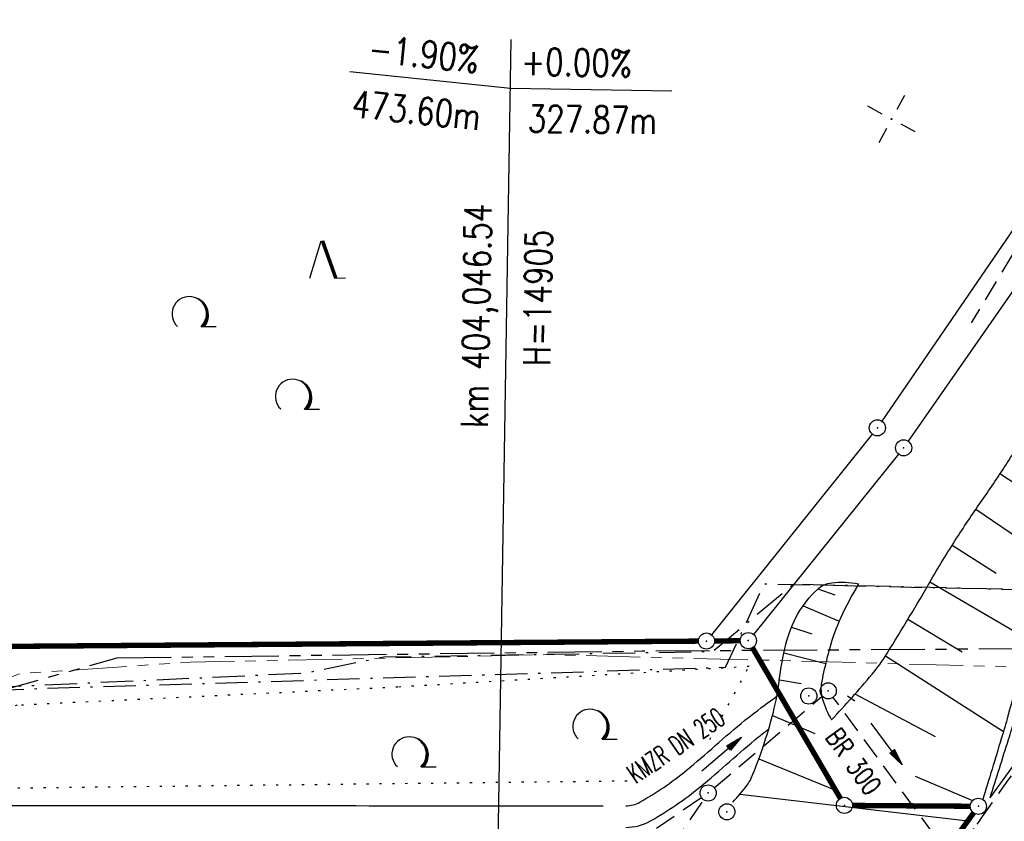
# Model space of a CAD drawing. Extents: x 0 to 1135, y 0 to 420.
# Tile 25 of 79: x 424 to 516, y 239 to 314. Entities that reach past the tile are written whole.
import ezdxf
from ezdxf.enums import TextEntityAlignment as Align

# ---------------------------------------------------------------- set-up
doc = ezdxf.new("R2010")
doc.units = 0
doc.header["$LTSCALE"] = 2
doc.header["$MEASUREMENT"] = 0
for name, pattern in [('ACAD_ISO03W100', [0.5, 0.25, -0.25]), ('AUSGEZOGEN', [0]), ('BAB-FM2', [2.6, 1.5, -0.5, 0.1, -0.5]), ('GESTRICH-X2', [1.5, 1, -0.5]), ('PHANTOMX2', [5, 2.5, -0.5, 0.5, -0.5, 0.5, -0.5]), ('PUNKTX2_STR', [0.6, 0.1, -0.5])]:
    doc.linetypes.add(name, pattern=pattern)
doc.layers.get('0').update_dxf_attribs({"color": 8, "linetype": 'AUSGEZOGEN'})
for name, color, linetype in [('BAB_FM', 8, 'BAB-FM2'), ('Bestand', 8, 'CONTINUOUS'), ('BOESCHG', 8, 'AUSGEZOGEN'), ('DURCHL', 200, 'GESTRICH-X2'), ('FBRTOP', 8, 'AUSGEZOGEN'), ('GRENZL', 8, 'AUSGEZOGEN'), ('GRENZL-BAB', 7, 'AUSGEZOGEN'), ('GRENZP', 8, 'AUSGEZOGEN'), ('GRENZP-BAB', 7, 'AUSGEZOGEN'), ('KANAL', 200, 'GESTRICH-X2'), ('Lichtwellenleiter COLT', 8, 'PHANTOMX2'), ('Lichtwellenleiter GLH', 8, 'PHANTOMX2'), ('MULDE', 8, 'AUSGEZOGEN'), ('NETZ', 250, 'AUSGEZOGEN'), ('NUTZUNG', 8, 'PUNKTX2_STR'), ('NZ', 8, 'AUSGEZOGEN'), ('PFEIL', 200, 'CONTINUOUS'), ('SCHSYMBOL', 200, 'AUSGEZOGEN'), ('STRASSE', 8, 'AUSGEZOGEN'), ('TEXTO', 200, 'CONTINUOUS'), ('WALD', 8, 'AUSGEZOGEN'), ('WEG', 8, 'GESTRICH-X2')]:
    doc.layers.add(name, color=color, linetype=linetype)
doc.styles.add('ROMANS', font='romans.shx', dxfattribs={"width": 0.8})

# ---------------------------------------------------------------- blocks, each defined once
blk = doc.blocks.new('IKR')
at = {"color": 0}
for p, q in [((0, 1), (0, 2.5)), ((-2.5, 0), (-1, 0)), ((1, 0), (2.5, 0)), ((0, -2.5), (0, -1))]:
    blk.add_line(p, q, dxfattribs=at)
blk.add_circle((0, 0), 0.05, dxfattribs=at)
blk.add_point((0, 0), dxfattribs=at)
blk = doc.blocks.new('LW')
at = {"color": 0}
blk.add_line((1.183, 0.003), (2.575, 0.003), dxfattribs=at)
for centre, radius, start, end in [((0.065, 1.189), 1.6, 312.72017, 226.72491), ((0.169, 1.08), 1.681, 321.19916, 68.98443), ((0.083, 1.129), 1.668, 319.29157, 65.21007)]:
    blk.add_arc(centre, radius, start, end, dxfattribs=at)
blk = doc.blocks.new('NW')
at = {"color": 0}
for p, q in [((-1.088, 0), (-0.024, 3.474)), ((-0.024, 3.474), (1.193, -0.023)), ((0.077, 3.499), (1.294, 0.003)), ((0.189, 3.489), (1.406, -0.007)), ((1.177, -0.007), (2.227, 0.023))]:
    blk.add_line(p, q, dxfattribs=at)
blk = doc.blocks.new('GST')
at = {"color": 0}
blk.add_circle((0, 0), 0.75, dxfattribs=at)
blk.add_point((0, 0), dxfattribs=at)
blk = doc.blocks.new('10')
blk.add_blockref('GST', (0, 0))
blk = doc.blocks.new('PFEIL2')
at = {"color": 0}
for p, q in [((0.88, 0.002), (-2.401, -0.012)), ((0.881, -0.271), (0.879, 0.276)), ((0.879, 0.276), (2.429, 0.009)), ((0.911, 0.27), (0.879, 0.265)), ((0.965, 0.261), (0.879, 0.246)), ((1.019, 0.252), (0.879, 0.228)), ((1.073, 0.242), (0.879, 0.209)), ((1.127, 0.233), (0.879, 0.191)), ((1.181, 0.224), (0.879, 0.172)), ((1.235, 0.214), (0.879, 0.154)), ((1.289, 0.205), (0.879, 0.135)), ((1.343, 0.196), (0.879, 0.117)), ((1.397, 0.187), (0.879, 0.098)), ((1.451, 0.177), (0.879, 0.08)), ((1.505, 0.168), (0.879, 0.061)), ((1.559, 0.159), (0.88, 0.043)), ((1.613, 0.149), (0.88, 0.024)), ((1.668, 0.14), (0.88, 0.006)), ((1.722, 0.131), (0.88, -0.013)), ((1.776, 0.121), (0.88, -0.031)), ((1.83, 0.112), (0.88, -0.05)), ((1.884, 0.103), (0.88, -0.068)), ((1.938, 0.094), (0.88, -0.087)), ((1.992, 0.084), (0.88, -0.105)), ((2.046, 0.075), (0.88, -0.124)), ((2.1, 0.066), (0.88, -0.142)), ((2.154, 0.056), (0.88, -0.161)), ((2.208, 0.047), (0.88, -0.179)), ((2.262, 0.038), (0.881, -0.198)), ((2.316, 0.029), (0.881, -0.216)), ((2.37, 0.019), (0.881, -0.235)), ((2.424, 0.01), (0.881, -0.253)), ((2.429, 0.009), (0.881, -0.271))]:
    blk.add_line(p, q, dxfattribs=at)

msp = doc.modelspace()

# ---------------------------------------------------------------- linework, layer by layer
at = {"layer": 'BAB_FM', "flags": 128}
for points in [[(25, 250.775), (25.95, 250.827), (75.95, 250.612), (125.95, 250.296), (185.185, 250.893), (186.677, 251.345), (190.635, 255.585), (193.546, 258.238), (196.043, 259.49), (199.563, 260.208), (202.936, 260.238), (205.072, 259.951), (206.578, 259.136), (207.382, 257.268), (208.206, 255.165), (210.45, 251.364), (212.78, 250.219), (225.949, 249.051), (275.949, 246.935), (325.949, 247.53), (375.95, 249.614), (425.95, 251.763), (472.754, 253.21), (489.951, 253.743), (493.544, 261.501), (526.075, 260.76)], [(526.075, 260.76), (496.257, 261.439), (488.743, 255.182), (458.197, 254.674), (450.922, 253.187), (418.773, 251.714), (410.88, 248.271)]]:
    msp.add_lwpolyline(points, dxfattribs=at)
at = {"layer": 'Bestand', "linetype": 'ACAD_ISO03W100', "flags": 128}
msp.add_lwpolyline([(513.59, 239.586), (484.506, 199.767)], dxfattribs=at)
at = {"layer": 'BOESCHG'}
for p, q in [((518.393, 269.735), (515.428, 271.703)), ((520.223, 263.602), (513.173, 268.4)), ((515.078, 262.468), (510.977, 265.057)), ((518.157, 256.249), (508.909, 261.633)), ((498.53, 261.022), (500.106, 260.47)), ((497.142, 259.443), (500.496, 258.032)), ((511.929, 255.149), (506.872, 258.191)), ((496.056, 257.458), (497.948, 256.846)), ((495.364, 255.087), (499.243, 254.091)), ((515.746, 247.757), (504.785, 254.779)), ((494.944, 252.567), (496.963, 252.25)), ((501.273, 251.097), (501.95, 250.619)), ((509.447, 247.294), (501.971, 251.259)), ((494.303, 249.27), (498.246, 247.591)), ((493.047, 245.25), (500.165, 242.325)), ((507.563, 243.624), (512.888, 241.357)), ((491.281, 241.965), (512.436, 239.468))]:
    msp.add_line(p, q, dxfattribs=at)
msp.add_lwpolyline([(240.26, 195.624, 0.000002), (211.79, 195.527, 0.000005), (200.503, 195.488, 0.000082)], format="xyb", dxfattribs=at)
at = {"layer": 'BOESCHG', "flags": 128}
for points in [[(499.78, 248.857, 0.014707), (503.546, 253.091, 0.035708), (504.915, 254.983, 0.00716), (509.052, 261.876, -0.011955), (511.569, 265.981, -0.008559), (513.928, 269.495, 0.008679), (516.253, 272.961, 0.028963), (518.68, 277.242, 0.029459), (520.559, 281.701, 0.038257), (521.069, 283.59, 0.023162), (521.521, 286.787, 0.059468), (521.49, 288.061, 0.033374), (521.019, 290.274)], [(521.019, 290.274, -0.071484), (523.226, 288.318, -0.116912), (524.049, 286.696, -0.041273), (524.581, 283.284, -0.064655), (524.455, 281.077, -0.01281), (522.921, 273.938, -0.008877), (520.262, 263.741, -0.00046), (518.645, 257.98, -0.000303), (516.174, 249.233, -0.004371), (515.553, 247.112, -0.001636), (513.827, 241.463)], [(490.618, 241.228, 0.025169), (491.928, 242.761, 0.063308), (492.334, 243.455, 0.020226), (493.402, 246.263, 0.017539), (494.385, 249.584, 0.033215), (494.938, 252.521, -0.029103), (495.542, 255.876, -0.071667), (496.668, 258.699, -0.07496), (498.478, 260.974, -0.155652), (499.8, 261.597, -0.089314), (502.304, 261.48)], [(502.304, 261.48, 0.032117), (500.619, 258.31, 0.039121), (499.619, 255.536, 0.009974), (499.052, 253.295, 0.020144), (498.839, 252.171, 0.106423), (498.923, 250.869, 0.063078), (499.78, 248.857)]]:
    msp.add_lwpolyline(points, format="xyb", dxfattribs=at)
at = {"layer": 'DURCHL'}
msp.add_line((475.057, 222.067), (487.913, 241.439), dxfattribs=at)
at = {"layer": 'FBRTOP', "const_width": 0.5}
for points in [[(159.506, 218.371, 0.000005), (172.006, 218.371, 0.000002), (185.995, 218.371, 0.000002), (197.006, 218.371, 0.000005), (209.506, 218.371, -0.000006), (222.006, 218.371, -0.000002), (236.976, 218.371, -0.000002), (247.006, 218.371)], [(250.479, 222.371, -0.000002), (263.664, 222.37, -0.000002), (272.005, 222.37, -0.000033)], [(159.506, 222.371, 0.000005), (172.006, 222.371, 0.000002), (185.995, 222.371, 0.000002), (197.006, 222.371, 0.000005), (209.506, 222.371, -0.000006), (222.006, 222.371, -0.000002), (236.976, 222.371, -0.000003), (247.006, 222.371)], [(277.692, 222.37, -0.00001), (297.005, 222.366, -0.000009), (311.07, 222.363, -0.000011), (322.006, 222.36, -0.00004), (334.506, 222.355, 0.000056), (347.007, 222.351, 0.000011), (348.74, 222.351, -0.000027), (350.474, 222.35, -0.00003), (355.78, 222.348, -0.00001), (372.005, 222.341, -0.000005), (384.506, 222.336, 0.000013), (397.006, 222.33, 0.000004), (409.506, 222.325, -0.000007), (422.006, 222.32, -0.000002), (434.506, 222.314, 0.000003), (447.005, 222.309), (481.396, 222.294, 0)], [(277.691, 218.37, -0.00001), (297.005, 218.366, -0.000009), (311.07, 218.363, -0.000011), (322.005, 218.36, -0.00004), (334.505, 218.355, 0.000056), (347.005, 218.351, 0.000011), (348.739, 218.351, -0.000027), (350.473, 218.35, -0.00003), (355.779, 218.348, -0.00001), (372.004, 218.341, -0.000005), (384.504, 218.336, 0.000013), (397.004, 218.33, 0.000004), (409.504, 218.325, -0.000007), (422.005, 218.32, -0.000002), (434.504, 218.314, 0.000003), (447.004, 218.309), (478.458, 218.295, 0)], [(250.479, 218.371, -0.000002), (263.664, 218.37, -0.000003), (272.005, 218.37, -0.000033)]]:
    msp.add_lwpolyline(points, format="xyb", dxfattribs=at)
at = {"layer": 'GRENZL'}
for p, q in [((519.415, 298.473), (504.468, 276.602)), ((522.285, 296.854), (506.91, 274.736)), ((503.576, 275.398), (488.643, 256.764)), ((506.011, 273.536), (492.529, 256.799))]:
    msp.add_line(p, q, dxfattribs=at)
at = {"layer": 'GRENZL-BAB', "const_width": 0.5}
for points in [[(414.71, 255.618), (487.424, 256.173)], [(488.924, 256.186), (491.309, 256.208)], [(492.437, 255.567), (500.608, 241.565)], [(512.673, 240.836), (501.736, 240.912)], [(483.949, 200.124), (512.983, 240.223)]]:
    msp.add_lwpolyline(points, dxfattribs=at)
at = {"layer": 'KANAL'}
for p, q in [((488.899, 242.54), (498.904, 251.056)), ((511.123, 235.744), (499.923, 250.968)), ((475.057, 222.067), (487.913, 241.439)), ((483.536, 238.797), (487.71, 241.656))]:
    msp.add_line(p, q, dxfattribs=at)
at = {"layer": 'Lichtwellenleiter COLT', "lineweight": 0, "flags": 128}
for points in [[(950, 277.429), (932.374, 277.207), (903.143, 270.696), (887.1, 266.455), (875.419, 265.121), (791.936, 255.751), (715.643, 253.786), (710.054, 253.774), (699.735, 253.671), (687.1, 253.543), (653.267, 253.333), (608.768, 253.484), (537.713, 255.142), (522.899, 253.591), (494.709, 254.376), (473.289, 254.918), (464.333, 254.721)], [(464.332, 254.72), (449.074, 254.383), (440.291, 254.227), (424.388, 253.148), (416.401, 250.135), (404.213, 247.424), (325.655, 247.491), (236.322, 249.382), (215.23, 252.069), (185.746, 255.71), (166.396, 258.13), (77.21, 275.503), (70.664, 274.946), (40.693, 254.686), (32.628, 250.6), (27.481, 249.648), (25, 249.531)]]:
    msp.add_lwpolyline(points, dxfattribs=at)
at = {"layer": 'Lichtwellenleiter GLH', "flags": 128}
for points in [[(433.46, 254.616), (482.214, 255.26), (645.295, 256.304), (699.843, 254.044), (713.705, 254.114)], [(211.911, 252.421), (219.379, 252.613), (243.207, 249.638), (272.965, 249.087), (306.237, 248.747), (337.575, 247.662), (378.772, 248.451), (410.88, 248.271), (433.46, 254.616)]]:
    msp.add_lwpolyline(points, dxfattribs=at)
at = {"layer": 'MULDE'}
for points in [[(480.682, 240.873, 0.128171), (481.991, 241.216, 0.04407), (486.285, 244.155, 0.009393), (488.994, 246.47, -0.009446), (491.745, 248.82, -0.008603), (492.34, 249.293, -0.005676), (494.716, 251.07, -0.003471)], [(480.68, 238.873, 0.128512), (482.971, 239.472, 0.04407), (487.556, 242.611, 0.009393), (490.322, 244.974, -0.009446), (493.015, 247.276, -0.008603), (493.557, 247.706, -0.000959), (493.949, 248.005, -0.003471)], [(354.509, 241.001), (420.493, 240.922, 0.000096), (439.953, 240.903, 0.000044), (478.574, 240.875)]]:
    msp.add_lwpolyline(points, format="xyb", dxfattribs=at)
at = {"layer": 'NUTZUNG'}
for points in [[(488.471, 247.049), (492.141, 253.816), (459.51, 251.899), (424.173, 250.211), (415.428, 247.39), (396.007, 246.958), (365.998, 247.215), (338.479, 245.89), (320.116, 246.743)], [(216.39, 243.283), (220.409, 243.296), (339.199, 242.787), (365.056, 242.318), (415.808, 242.448), (481.097, 243.207)]]:
    msp.add_lwpolyline(points, dxfattribs=at)
at = {"layer": 'NZ'}
for p, q in [((468.54, 220.299), (470.045, 312.057)), ((455.051, 309.084), (469.971, 307.532)), ((469.971, 307.532), (484.969, 307.286))]:
    msp.add_line(p, q, dxfattribs=at)
at = {"layer": 'STRASSE'}
msp.add_line((514.518, 241.623), (518.089, 246.574), dxfattribs=at)
msp.add_lwpolyline([(514.518, 241.623, 0.00071), (516.228, 247.048, 0.002068), (516.805, 248.914, 0.000083), (519.259, 256.977, -0.000107), (521.174, 263.268, -0.00013), (521.252, 263.523, 0.005401)], format="xyb", dxfattribs=at)
at = {"layer": 'WEG'}
msp.add_line((518.192, 294.708), (512.758, 285.748), dxfattribs=at)
at = {"layer": 'WEG', "flags": 128}
msp.add_lwpolyline([(513.59, 239.586, -0.003243), (519.59, 247.966, -0.007015), (522.443, 251.782, -0.000013), (532.752, 265.176, -0.000327), (533.175, 265.724, -0.000147), (538.708, 272.888, 0.000115), (545.775, 282.038, 0.001777), (548.812, 286.002, -0.000389), (562.65, 304.162, -0.008702), (566.576, 309.124, -0.003767), (575.927, 320.357)], format="xyb", dxfattribs=at)

# ---------------------------------------------------------------- block references
at = {"layer": 'GRENZP'}
for p in [(504.045, 275.983), (506.482, 274.12)]:
    msp.add_blockref('GST', p, dxfattribs=at)
at = {"layer": 'GRENZP-BAB'}
for p in [(492.059, 256.215), (488.174, 256.179), (500.986, 240.917), (513.423, 240.831)]:
    msp.add_blockref('GST', p, dxfattribs=at)
at = {"layer": 'NETZ', "rotation": 151.5965}
msp.add_blockref('IKR', (505.365, 304.653), dxfattribs=at)
at = {"layer": 'PFEIL'}
for p, rotation in [((504.9, 246.64), 306.4165354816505), ((489.571, 245.671), 40.38313548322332)]:
    msp.add_blockref('PFEIL2', p, dxfattribs=dict(at, rotation=rotation))
at = {"layer": 'SCHSYMBOL', "rotation": 359.9754354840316}
for p in [(497.675, 251.076), (499.483, 251.553), (488.332, 242.068), (490.069, 240.32)]:
    msp.add_blockref('10', p, dxfattribs=at)
at = {"layer": 'WALD'}
for name, p in [('NW', (452.427, 289.89)), ('LW', (440.074, 285.38)), ('LW', (449.668, 277.707)), ('LW', (477.293, 247.059)), ('LW', (460.497, 244.494))]:
    msp.add_blockref(name, p, dxfattribs=at)

# ---------------------------------------------------------------- texts
at = {"layer": 'NZ', "style": 'ROMANS', "width": 0.8}
for s, rotation, p in [('-1.90%%%', 354.06048, (456.69, 310.005)), ('+0.00%%%', 359.06048, (470.951, 308.749)), ('473.60m', 354.06048, (455.144, 304.859)), ('327.87m', 359.06048, (471.554, 303.466)), ('km 404,046.54', 89.06048, (467.87, 275.954)), ('H=14905', 89.06048, (473.653, 281.693))]:
    msp.add_text(s, height=2.5, rotation=rotation, dxfattribs=at).set_placement(p)
at = {"layer": 'TEXTO', "style": 'ROMANS'}
for s, rotation, width, p in [('KMZR DN 250', 34.10844, 0.6, (485.84, 245.732)), ('BR 300', 305.35597, 0.75, (501.097, 244.481))]:
    msp.add_text(s, height=1.8, rotation=rotation, dxfattribs=dict(at, width=width)).set_placement(p, align=Align.CENTER)

doc.saveas('drawing.dxf')
